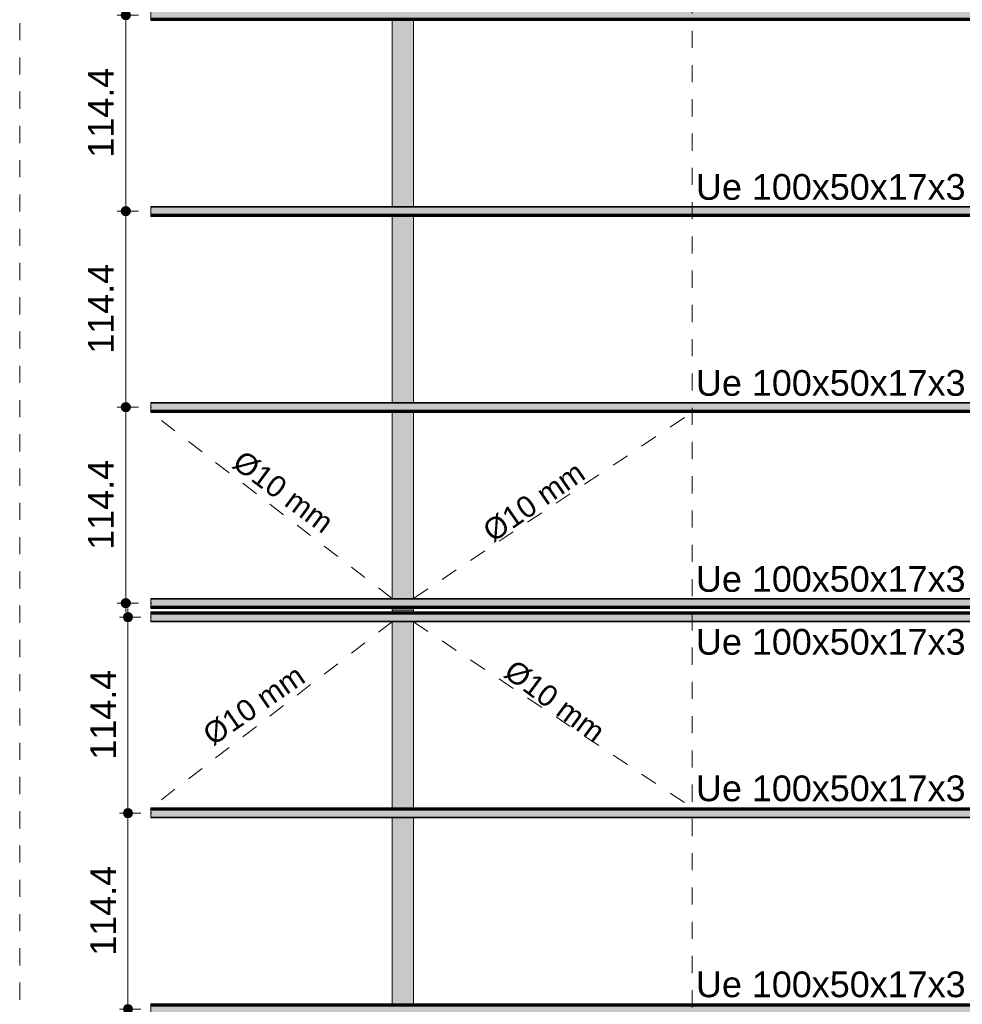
# Model space of a CAD drawing. Header units: metres. Extents: x 1.7 to 46.9, y -75.7 to 7.5.
# Tile 3 of 15: x 22.6 to 28.1, y -63.7 to -58. Entities that reach past the tile are written whole.
import ezdxf

# ---------------------------------------------------------------- set-up
doc = ezdxf.new("R2010")
doc.units = ezdxf.units.M
doc.linetypes.add('Projeção', pattern=[0.003969, 0.002381, -0.001587])
doc.linetypes.add('Traço ponto', pattern=[0.015875, 0.00635, -0.004763, 0, -0.004763])
for name, color, linetype, lineweight in [('A-ANNO-DIMS', 7, 'Continuous', 9), ('A-ANNO-DIMS-50', 7, 'Continuous', 9), ('A-FLOR-OVHD', 7, 'Projeção', 18), ('A-GLAZ-CWMG', 7, 'Continuous', 18), ('G-ANNO-SYMB', 7, 'Continuous', 9), ('G-ANNO-TEXT', 7, 'Continuous', 9), ('S-BEAM', 7, 'Continuous', 18)]:
    doc.layers.add(name, color=color, linetype=linetype, lineweight=lineweight)
doc.styles.add('Arial_10', font='arial.ttf', dxfattribs={"height": 0.125})
doc.styles.add('Arial_9', font='arial.ttf', dxfattribs={"height": 0.15})
doc.dimstyles.new('Linear_-_3_mm_em_CM', dxfattribs={"dimscale": 0.3048, "dimtxt": 0.153039, "dimasz": 0.656168, "dimexe": 0.164042, "dimexo": 0.0625, "dimgap": 0.082021, "dimtad": 1, "dimdec": 1, "dimlfac": 100, "dimrnd": 0.1, "dimdsep": 46, "dimtxsty": 'Arial_9', "dimblk1": 'DOTSMALL', "dimblk2": 'DOTSMALL', "dimsah": 1, "dimcen": 0.09, "dimdle": 0.164042, "dimazin": 0, "dimtfac": 1, "dimtdec": 4, "dimtix": 1, "dimtmove": 0, "dimatfit": 3, "dimfxl": 0.246063, "dimfxlon": 1, "dimtvp": 1, "dimtolj": 1, "dimtzin": 0, "dimarcsym": 2})

# ---------------------------------------------------------------- blocks, each defined once
blk = doc.blocks.new('Rectangular Mullion - Perfil Ue-2686218-TRAVAMENTO DAS TERÇAS')
at = {"layer": 'A-GLAZ-CWMG', "true_color": 0xc0c0c0}
for points in [[(35.0539, -67.1359), (35.0573, -67.1359), (35.0573, -67.1347), (11.739, -67.1347), (11.739, -67.1359), (34.874, -67.1359)], [(35.0539, -67.1389), (35.0573, -67.1389), (35.0573, -67.1359), (11.739, -67.1359), (11.739, -67.1389), (34.874, -67.1389)], [(35.0539, -67.1426), (35.0573, -67.1426), (35.0573, -67.139), (11.739, -67.139), (11.739, -67.1426), (34.874, -67.1426)], [(35.0539, -67.1438), (35.0573, -67.1438), (35.0573, -67.1426), (11.739, -67.1426), (11.739, -67.1438), (34.874, -67.1438)], [(29.6573, -67.1488), (35.0573, -67.1488), (35.0573, -67.1438), (11.739, -67.1441), (11.739, -67.1488), (29.4774, -67.1488)], [(35.0539, -67.1895), (35.0573, -67.1895), (35.0573, -67.1488), (11.739, -67.1488), (11.739, -67.1895), (34.874, -67.1895)], [(23.5411, -67.1936), (35.0573, -67.1932), (35.0573, -67.1895), (11.739, -67.1895), (11.739, -67.1936), (23.3612, -67.1936)]]:
    blk.add_hatch(color=9, dxfattribs=at).paths.add_polyline_path(points)
at = {"layer": 'A-GLAZ-CWMG'}
for p, q in [((35.0573, -67.1346), (11.739, -67.1346)), ((11.739, -67.1346), (11.739, -67.1347)), ((11.739, -67.1359), (11.739, -67.1347)), ((35.0573, -67.1347), (11.739, -67.1347)), ((11.739, -67.1389), (11.739, -67.1359)), ((35.0573, -67.1359), (11.739, -67.1359)), ((35.0573, -67.1389), (11.739, -67.1389)), ((11.739, -67.1426), (11.739, -67.139)), ((35.0573, -67.139), (11.739, -67.139)), ((11.739, -67.1438), (11.739, -67.1426)), ((35.0573, -67.1426), (11.739, -67.1426)), ((11.739, -67.1438), (11.739, -67.1488)), ((35.0573, -67.1438), (11.739, -67.1438)), ((11.739, -67.1895), (11.739, -67.1488)), ((35.0573, -67.1488), (11.739, -67.1488)), ((11.739, -67.1895), (11.739, -67.1936)), ((35.0573, -67.1895), (11.739, -67.1895)), ((11.739, -67.1936), (35.0573, -67.1936))]:
    blk.add_line(p, q, dxfattribs=at)
blk = doc.blocks.new('Rectangular Mullion - Perfil Ue-V28-TRAVAMENTO DAS TERÇAS')
at = {"layer": 'A-GLAZ-CWMG', "true_color": 0xc0c0c0}
for points in [[(35.0573, -56.7635), (35.0573, -56.7595), (11.739, -56.7599), (11.739, -56.7635), (35.0539, -56.7635)], [(35.0539, -56.8043), (35.0573, -56.8043), (35.0573, -56.7635), (11.739, -56.7635), (11.739, -56.8043), (34.874, -56.8043)], [(35.0573, -56.8092), (35.0573, -56.8043), (11.739, -56.8043), (11.739, -56.8092), (35.0539, -56.8092)], [(35.0539, -56.8105), (35.0573, -56.8105), (35.0573, -56.8092), (11.739, -56.8092), (11.739, -56.8105), (34.874, -56.8105)], [(23.9009, -56.8141), (35.0573, -56.8141), (35.0573, -56.8105), (11.739, -56.8105), (11.739, -56.8141), (23.721, -56.8141)], [(35.0539, -56.8171), (35.0573, -56.8171), (35.0573, -56.8141), (11.739, -56.8141), (11.739, -56.8171), (34.874, -56.8171)], [(35.0539, -56.8184), (35.0573, -56.8184), (35.0573, -56.8171), (11.739, -56.8171), (11.739, -56.8184), (34.874, -56.8184)]]:
    blk.add_hatch(color=9, dxfattribs=at).paths.add_polyline_path(points)
at = {"layer": 'A-GLAZ-CWMG'}
for p, q in [((35.0573, -56.7595), (11.739, -56.7595)), ((11.739, -56.7595), (11.739, -56.7635)), ((11.739, -56.8043), (11.739, -56.7635)), ((11.739, -56.7635), (35.0573, -56.7635)), ((11.739, -56.8043), (11.739, -56.8092)), ((11.739, -56.8043), (35.0573, -56.8043)), ((11.739, -56.8105), (11.739, -56.8092)), ((11.739, -56.8092), (35.0573, -56.8092)), ((11.739, -56.8141), (11.739, -56.8105)), ((11.739, -56.8105), (35.0573, -56.8105)), ((11.739, -56.8171), (11.739, -56.8141)), ((11.739, -56.8141), (35.0573, -56.8141)), ((11.739, -56.8141), (35.0573, -56.8141)), ((11.739, -56.8184), (11.739, -56.8171)), ((11.739, -56.8171), (35.0573, -56.8171)), ((11.739, -56.8184), (35.0573, -56.8184)), ((11.739, -56.8184), (11.739, -56.8184)), ((11.739, -56.8184), (35.0573, -56.8184))]:
    blk.add_line(p, q, dxfattribs=at)
blk = doc.blocks.new('Rectangular Mullion - Perfil Ue-V29-TRAVAMENTO DAS TERÇAS')
at = {"layer": 'A-GLAZ-CWMG', "true_color": 0xc0c0c0}
for points in [[(35.0573, -60.1959), (35.0573, -60.1919), (11.739, -60.1923), (11.739, -60.1959), (34.6942, -60.1959)], [(35.0573, -60.2367), (35.0573, -60.1959), (11.739, -60.1959), (11.739, -60.2367), (34.6942, -60.2367)], [(35.0573, -60.2417), (35.0573, -60.2367), (11.739, -60.2367), (11.739, -60.2417), (34.6942, -60.2417)], [(35.0573, -60.2429), (35.0573, -60.2417), (11.739, -60.2417), (11.739, -60.2429), (34.6942, -60.2429)], [(23.9009, -60.2465), (35.0573, -60.2465), (35.0573, -60.2429), (11.739, -60.2429), (11.739, -60.2465), (23.5411, -60.2465)], [(35.0573, -60.2496), (35.0573, -60.2466), (11.739, -60.2466), (11.739, -60.2496), (34.6942, -60.2496)], [(35.0573, -60.2508), (35.0573, -60.2496), (11.739, -60.2496), (11.739, -60.2508), (34.6942, -60.2508)]]:
    blk.add_hatch(color=9, dxfattribs=at).paths.add_polyline_path(points)
at = {"layer": 'A-GLAZ-CWMG'}
for p, q in [((35.0573, -60.1919), (11.739, -60.1919)), ((11.739, -60.1919), (11.739, -60.1959)), ((11.739, -60.2367), (11.739, -60.1959)), ((11.739, -60.1959), (35.0573, -60.1959)), ((11.739, -60.2367), (11.739, -60.2417)), ((11.739, -60.2367), (35.0573, -60.2367)), ((11.739, -60.2429), (11.739, -60.2417)), ((11.739, -60.2417), (35.0573, -60.2417)), ((11.739, -60.2465), (11.739, -60.2429)), ((11.739, -60.2429), (35.0573, -60.2429)), ((11.739, -60.2465), (35.0573, -60.2465)), ((11.739, -60.2496), (11.739, -60.2466)), ((11.739, -60.2466), (35.0573, -60.2466)), ((11.739, -60.2508), (11.739, -60.2496)), ((11.739, -60.2496), (35.0573, -60.2496)), ((11.739, -60.2508), (11.739, -60.2509)), ((11.739, -60.2508), (35.0573, -60.2508)), ((11.739, -60.2509), (35.0573, -60.2509))]:
    blk.add_line(p, q, dxfattribs=at)
blk = doc.blocks.new('DIMBLOCK33-TRAVAMENTO DAS TERÇAS')
at = {"layer": 'A-ANNO-DIMS-50', "lineweight": 35, "transparency": 16777216}
h = blk.add_hatch(color=256, dxfattribs=at)
edge = h.paths.add_edge_path()
edge.add_arc((23.1868, -60.2197), 0.025, 0, 360)
h = blk.add_hatch(color=256, dxfattribs=at)
edge = h.paths.add_edge_path()
edge.add_arc((23.1868, -61.3638), 0.025, 0, 360)
at = {"layer": 'A-ANNO-DIMS-50', "transparency": 16777216}
for p, q in [((23.1868, -60.2197), (23.1368, -60.2197)), ((23.1868, -61.4138), (23.1868, -60.2197)), ((23.1868, -60.2197), (23.2618, -60.2197)), ((23.1868, -61.3638), (23.1368, -61.3638)), ((23.1868, -61.3638), (23.2618, -61.3638))]:
    blk.add_line(p, q, dxfattribs=at)
at = {"layer": 'A-ANNO-DIMS-50', "lineweight": 35, "transparency": 16777216}
for centre in [(23.1868, -60.2197), (23.1868, -61.3638)]:
    blk.add_circle(centre, 0.025, dxfattribs=at)
at = {"layer": 'A-ANNO-DIMS-50', "color": 0, "transparency": 16777216, "insert": (22.9671, -61.0519), "char_height": 0.15, "width": 0.624399, "attachment_point": 1, "rotation": 90, "line_spacing_factor": 0.941778, "style": 'Arial_9'}
blk.add_mtext('114.4', dxfattribs=at)
blk = doc.blocks.new('_DotSmall')
at = {"color": 0, "linetype": 'ByBlock', "const_width": 0.5}
blk.add_lwpolyline([(-0.0625, 0, 1), (0.0625, 0, 1)], format="xyb", close=True, dxfattribs=at)
blk = doc.blocks.new('DIMBLOCK34-TRAVAMENTO DAS TERÇAS')
at = {"layer": 'A-ANNO-DIMS-50', "lineweight": 35, "transparency": 16777216}
h = blk.add_hatch(color=256, dxfattribs=at)
edge = h.paths.add_edge_path()
edge.add_arc((23.1868, -59.0755), 0.025, 0, 360)
h = blk.add_hatch(color=256, dxfattribs=at)
edge = h.paths.add_edge_path()
edge.add_arc((23.1868, -60.2197), 0.025, 0, 360)
at = {"layer": 'A-ANNO-DIMS-50', "transparency": 16777216}
for p, q in [((23.1868, -59.0755), (23.1368, -59.0755)), ((23.1868, -60.2197), (23.1868, -59.0755)), ((23.1868, -59.0755), (23.2618, -59.0755)), ((23.1868, -60.2197), (23.1368, -60.2197)), ((23.1868, -60.2197), (23.2618, -60.2197))]:
    blk.add_line(p, q, dxfattribs=at)
at = {"layer": 'A-ANNO-DIMS-50', "lineweight": 35, "transparency": 16777216}
for centre in [(23.1868, -59.0755), (23.1868, -60.2197)]:
    blk.add_circle(centre, 0.025, dxfattribs=at)
at = {"layer": 'A-ANNO-DIMS-50', "color": 0, "transparency": 16777216, "insert": (22.9671, -59.9078), "char_height": 0.15, "width": 0.624399, "attachment_point": 1, "rotation": 90, "line_spacing_factor": 0.941778, "style": 'Arial_9'}
blk.add_mtext('114.4', dxfattribs=at)
blk = doc.blocks.new('DIMBLOCK35-TRAVAMENTO DAS TERÇAS')
at = {"layer": 'A-ANNO-DIMS-50', "lineweight": 35, "transparency": 16777216}
h = blk.add_hatch(color=256, dxfattribs=at)
edge = h.paths.add_edge_path()
edge.add_arc((23.1868, -57.9314), 0.025, 0, 360)
h = blk.add_hatch(color=256, dxfattribs=at)
edge = h.paths.add_edge_path()
edge.add_arc((23.1868, -59.0755), 0.025, 0, 360)
at = {"layer": 'A-ANNO-DIMS-50', "transparency": 16777216}
for p, q in [((23.1868, -57.9314), (23.1368, -57.9314)), ((23.1868, -59.0755), (23.1868, -57.9314)), ((23.1868, -57.9314), (23.2618, -57.9314)), ((23.1868, -59.0755), (23.1368, -59.0755)), ((23.1868, -59.0755), (23.2618, -59.0755))]:
    blk.add_line(p, q, dxfattribs=at)
at = {"layer": 'A-ANNO-DIMS-50', "lineweight": 35, "transparency": 16777216}
for centre in [(23.1868, -57.9314), (23.1868, -59.0755)]:
    blk.add_circle(centre, 0.025, dxfattribs=at)
at = {"layer": 'A-ANNO-DIMS-50', "color": 0, "transparency": 16777216, "insert": (22.9671, -58.7636), "char_height": 0.15, "width": 0.624399, "attachment_point": 1, "rotation": 90, "line_spacing_factor": 0.941778, "style": 'Arial_9'}
blk.add_mtext('114.4', dxfattribs=at)
blk = doc.blocks.new('DIMBLOCK41-TRAVAMENTO DAS TERÇAS')
at = {"layer": 'A-ANNO-DIMS-50', "lineweight": 35, "transparency": 16777216}
h = blk.add_hatch(color=256, dxfattribs=at)
edge = h.paths.add_edge_path()
edge.add_arc((23.2, -62.5892), 0.025, 0, 360)
h = blk.add_hatch(color=256, dxfattribs=at)
edge = h.paths.add_edge_path()
edge.add_arc((23.2, -63.7334), 0.025, 0, 360)
at = {"layer": 'A-ANNO-DIMS-50', "transparency": 16777216}
for p, q in [((23.2, -62.5892), (23.15, -62.5892)), ((23.2, -63.7334), (23.2, -62.5892)), ((23.2, -62.5892), (23.275, -62.5892)), ((23.2, -63.7334), (23.15, -63.7334)), ((23.2, -63.7334), (23.275, -63.7334))]:
    blk.add_line(p, q, dxfattribs=at)
at = {"layer": 'A-ANNO-DIMS-50', "lineweight": 35, "transparency": 16777216}
for centre in [(23.2, -62.5892), (23.2, -63.7334)]:
    blk.add_circle(centre, 0.025, dxfattribs=at)
at = {"layer": 'A-ANNO-DIMS-50', "color": 0, "transparency": 16777216, "insert": (22.9802, -63.4215), "char_height": 0.15, "width": 0.624399, "attachment_point": 1, "rotation": 90, "line_spacing_factor": 0.941778, "style": 'Arial_9'}
blk.add_mtext('114.4', dxfattribs=at)
blk = doc.blocks.new('DIMBLOCK42-TRAVAMENTO DAS TERÇAS')
at = {"layer": 'A-ANNO-DIMS-50', "lineweight": 35, "transparency": 16777216}
h = blk.add_hatch(color=256, dxfattribs=at)
edge = h.paths.add_edge_path()
edge.add_arc((23.2, -61.4451), 0.025, 0, 360)
h = blk.add_hatch(color=256, dxfattribs=at)
edge = h.paths.add_edge_path()
edge.add_arc((23.2, -62.5892), 0.025, 0, 360)
at = {"layer": 'A-ANNO-DIMS-50', "transparency": 16777216}
for p, q in [((23.2, -62.5892), (23.2, -61.3951)), ((23.2, -61.4451), (23.15, -61.4451)), ((23.2, -61.4451), (23.275, -61.4451)), ((23.2, -62.5892), (23.15, -62.5892)), ((23.2, -62.5892), (23.275, -62.5892))]:
    blk.add_line(p, q, dxfattribs=at)
at = {"layer": 'A-ANNO-DIMS-50', "lineweight": 35, "transparency": 16777216}
for centre in [(23.2, -61.4451), (23.2, -62.5892)]:
    blk.add_circle(centre, 0.025, dxfattribs=at)
at = {"layer": 'A-ANNO-DIMS-50', "color": 0, "transparency": 16777216, "insert": (22.9802, -62.2773), "char_height": 0.15, "width": 0.624399, "attachment_point": 1, "rotation": 90, "line_spacing_factor": 0.941778, "style": 'Arial_9'}
blk.add_mtext('114.4', dxfattribs=at)

msp = doc.modelspace()

# ---------------------------------------------------------------- hatches: boundary and pattern name
at = {"layer": 'S-BEAM', "true_color": 0x007d00}
h = msp.add_hatch(color=96, dxfattribs=at)
h.paths.add_polyline_path([(24.740605, -61.40445), (24.750205, -61.40445), (24.750195, -61.394973), (24.740605, -61.394973)])
h.paths.add_polyline_path([(24.750132, -61.336056), (24.750205, -61.336056), (24.750205, -60.250828), (24.740605, -60.250828), (24.740605, -61.336056), (24.743417, -61.336056)])
h.paths.add_polyline_path([(24.750205, -60.191911), (24.750205, -59.106683), (24.740605, -59.106683), (24.740605, -60.191911), (24.74892, -60.191911)])
h.paths.add_polyline_path([(24.750205, -59.047767), (24.750205, -57.962539), (24.740605, -57.962539), (24.740605, -59.047767), (24.747707, -59.047767)])
h.paths.add_polyline_path([(24.746494, -57.903622), (24.750205, -57.903622), (24.750205, -56.818394), (24.740605, -56.818394), (24.740605, -57.903622), (24.743417, -57.903622)])
h.paths.add_polyline_path([(24.750205, -56.759478), (24.750205, -55.67425), (24.740605, -55.67425), (24.740605, -56.759478), (24.745282, -56.759478)])
h.paths.add_polyline_path([(24.744069, -55.615333), (24.750205, -55.615333), (24.750205, -55.047458), (24.740605, -55.047458), (24.740872, -55.615333), (24.743417, -55.615333)])
h = msp.add_hatch(color=96, dxfattribs=at)
h.paths.add_polyline_path([(24.750205, -61.40445), (24.856005, -61.40445), (24.856005, -61.394973), (24.750205, -61.394973)])
h.paths.add_polyline_path([(24.750205, -61.336056), (24.856005, -61.336056), (24.856005, -60.250828), (24.750205, -60.250828), (24.750205, -61.235779)])
h.paths.add_polyline_path([(24.856005, -60.191911), (24.856005, -59.106683), (24.750205, -59.106683), (24.750205, -60.191911)])
h.paths.add_polyline_path([(24.750205, -59.047767), (24.856005, -59.047767), (24.856005, -57.962539), (24.750205, -57.962539), (24.750205, -58.938446)])
h.paths.add_polyline_path([(24.750205, -57.903622), (24.856005, -57.903622), (24.856005, -56.818394), (24.750205, -56.818394), (24.750205, -57.662149)])
h.paths.add_polyline_path([(24.750205, -56.759478), (24.856005, -56.759478), (24.856005, -55.67425), (24.750205, -55.67425), (24.750205, -56.641112)])
h.paths.add_polyline_path([(24.750205, -55.615333), (24.856005, -55.615333), (24.856005, -55.047458), (24.750205, -55.047458), (24.750205, -55.492445)])
h = msp.add_hatch(color=96, dxfattribs=at)
h.paths.add_polyline_path([(24.862793, -61.40445), (24.865605, -61.40445), (24.865605, -61.394973), (24.856005, -61.394973), (24.856005, -61.40445)])
h.paths.add_polyline_path([(24.856077, -61.336056), (24.865605, -61.336056), (24.865605, -60.250828), (24.856005, -60.251281), (24.856005, -61.336056)])
h.paths.add_polyline_path([(24.856005, -60.191911), (24.865605, -60.191911), (24.865605, -59.106683), (24.856005, -59.107141), (24.856005, -59.704223)])
h.paths.add_polyline_path([(24.856005, -59.047767), (24.865605, -59.047767), (24.865605, -57.962539), (24.856005, -57.963001), (24.856005, -58.938446)])
h.paths.add_polyline_path([(24.859715, -57.903622), (24.865605, -57.903622), (24.865605, -56.818394), (24.856005, -56.818861), (24.856005, -57.903622)])
h.paths.add_polyline_path([(24.856005, -56.759478), (24.865605, -56.759478), (24.865311, -55.67425), (24.856005, -55.674721), (24.856005, -56.641112)])
h.paths.add_polyline_path([(24.86214, -55.615333), (24.865605, -55.615333), (24.865587, -55.047458), (24.856005, -55.047931), (24.856005, -55.615333)])
h = msp.add_hatch(color=96, dxfattribs=at)
h.paths.add_polyline_path([(24.743467, -67.761442), (24.750205, -67.761442), (24.750205, -67.193567), (24.740605, -67.193567), (24.740623, -67.761442), (24.743417, -67.761442)])
h.paths.add_polyline_path([(24.740605, -67.13465), (24.750205, -67.13465), (24.750205, -66.049422), (24.740605, -66.049422), (24.740605, -67.106743)])
h.paths.add_polyline_path([(24.740605, -65.990506), (24.750205, -65.990506), (24.750205, -64.905278), (24.740605, -64.905278), (24.740605, -65.958076)])
h.paths.add_polyline_path([(24.740605, -64.846361), (24.750205, -64.846361), (24.750205, -63.761133), (24.740605, -63.761133), (24.740605, -64.809409)])
h.paths.add_polyline_path([(24.740605, -63.702217), (24.750205, -63.702217), (24.750205, -62.616989), (24.740605, -62.616989), (24.740605, -63.660743)])
h.paths.add_polyline_path([(24.74291, -62.558072), (24.750205, -62.557619), (24.750132, -61.472844), (24.740605, -61.472844), (24.740605, -62.558072)])
h.paths.add_polyline_path([(24.743412, -61.413927), (24.750205, -61.413927), (24.750205, -61.40445), (24.740605, -61.40445), (24.740605, -61.413927)])
h = msp.add_hatch(color=96, dxfattribs=at)
h.paths.add_polyline_path([(24.856005, -67.761442), (24.856005, -67.193567), (24.750205, -67.193567), (24.750205, -67.761442), (24.79249, -67.761442)])
h.paths.add_polyline_path([(24.750205, -67.13465), (24.856005, -67.13465), (24.856005, -66.049422), (24.750205, -66.049422), (24.750205, -67.106743)])
h.paths.add_polyline_path([(24.856005, -65.990506), (24.856005, -64.905278), (24.750205, -64.905278), (24.750205, -65.990506)])
h.paths.add_polyline_path([(24.750205, -64.846361), (24.856005, -64.846361), (24.856005, -63.761133), (24.750205, -63.761133), (24.750205, -64.809409)])
h.paths.add_polyline_path([(24.856005, -63.702217), (24.856005, -62.616989), (24.750205, -62.616989), (24.750205, -63.702217)])
h.paths.add_polyline_path([(24.750205, -62.558072), (24.856005, -62.558072), (24.856005, -61.472844), (24.750205, -61.472844), (24.750205, -62.512076)])
h.paths.add_polyline_path([(24.856005, -61.413927), (24.856005, -61.40445), (24.750205, -61.40445), (24.750205, -61.413927)])
h = msp.add_hatch(color=96, dxfattribs=at)
h.paths.add_polyline_path([(24.862742, -67.761442), (24.865605, -67.761442), (24.865337, -67.193567), (24.856005, -67.193567), (24.856005, -67.761442)])
h.paths.add_polyline_path([(24.865311, -67.13465), (24.865605, -67.13465), (24.865605, -66.049422), (24.856005, -66.049422), (24.856005, -67.13465), (24.862793, -67.13465)])
h.paths.add_polyline_path([(24.864808, -65.990506), (24.865605, -65.990506), (24.865605, -64.905278), (24.856005, -64.905278), (24.856005, -65.990506), (24.862793, -65.990506)])
h.paths.add_polyline_path([(24.864306, -64.846361), (24.865605, -64.846361), (24.865605, -63.761133), (24.856005, -63.761133), (24.856005, -64.846361), (24.862793, -64.846361)])
h.paths.add_polyline_path([(24.863803, -63.702217), (24.865605, -63.702217), (24.865605, -62.616989), (24.856005, -62.616989), (24.856005, -63.702217), (24.862793, -63.702217)])
h.paths.add_polyline_path([(24.865605, -62.558072), (24.865605, -61.472844), (24.856005, -61.472844), (24.856005, -62.558072), (24.8633, -62.558072)])
h.paths.add_polyline_path([(24.865605, -61.413927), (24.865605, -61.40445), (24.856005, -61.40445), (24.856015, -61.413927), (24.862797, -61.413927)])

# ---------------------------------------------------------------- linework, layer by layer
at = {"layer": 'A-FLOR-OVHD'}
for p, q in [((26.490605, -67.723004), (26.490605, -55.005896)), ((23.333905, -59.075533), (23.335945, -59.075533)), ((23.333905, -60.219677), (23.336375, -60.219677)), ((24.740605, -61.336056), (23.333905, -60.250851)), ((24.865605, -61.336056), (26.490605, -60.250828)), ((23.333905, -61.363822), (23.338905, -61.363822)), ((23.333905, -61.445078), (23.336809, -61.445078)), ((24.740605, -61.472844), (23.333905, -62.558049)), ((24.865605, -61.472844), (26.490605, -62.558072)), ((23.333905, -62.589223), (23.338905, -62.589223))]:
    msp.add_line(p, q, dxfattribs=at)
at = {"layer": 'G-ANNO-SYMB', "linetype": 'Traço ponto', "lineweight": 18}
msp.add_line((22.568272, -53.778291), (22.568272, -69.375917), dxfattribs=at)
at = {"layer": 'S-BEAM'}
for p, q in [((24.740605, -57.962539), (24.740605, -59.047822)), ((24.865605, -59.047824), (24.865605, -57.962539)), ((24.740605, -59.106683), (24.740605, -60.191967)), ((24.865605, -60.191969), (24.865605, -59.106683)), ((24.740605, -60.250828), (24.740605, -61.336111)), ((24.865605, -61.336113), (24.865605, -60.250828)), ((24.740605, -61.394973), (24.740605, -61.40445)), ((24.740605, -61.40445), (24.740605, -61.413927)), ((24.750205, -61.40445), (24.856005, -61.40445)), ((24.856005, -61.40445), (24.750205, -61.40445)), ((24.865605, -61.40445), (24.865605, -61.394973)), ((24.865605, -61.413927), (24.865605, -61.40445)), ((24.740605, -61.472809), (24.740605, -62.558072)), ((24.865605, -62.558072), (24.865605, -61.472809)), ((24.740605, -62.616954), (24.740605, -63.702217)), ((24.865605, -63.702217), (24.865605, -62.616954))]:
    msp.add_line(p, q, dxfattribs=at)
at = {"layer": 'S-BEAM', "flags": 128}
for points in [[(24.740605, -61.40445), (24.743417, -61.40445), (24.750205, -61.40445)], [(24.750205, -61.40445), (24.743417, -61.40445), (24.740605, -61.40445)], [(24.856005, -61.40445), (24.862793, -61.40445), (24.865605, -61.40445)], [(24.865605, -61.40445), (24.862793, -61.40445), (24.856005, -61.40445)]]:
    msp.add_lwpolyline(points, dxfattribs=at)

# ---------------------------------------------------------------- block references
at = {"layer": 'A-GLAZ-CWMG'}
for name, p in [('Rectangular Mullion - Perfil Ue-V28-TRAVAMENTO DAS TERÇAS', (11.594905, -1.144145)), ('Rectangular Mullion - Perfil Ue-V28-TRAVAMENTO DAS TERÇAS', (11.594905, -2.288289)), ('Rectangular Mullion - Perfil Ue-V29-TRAVAMENTO DAS TERÇAS', (11.594905, 0)), ('Rectangular Mullion - Perfil Ue-V28-TRAVAMENTO DAS TERÇAS', (11.594905, -4.576578)), ('Rectangular Mullion - Perfil Ue-2686218-TRAVAMENTO DAS TERÇAS', (11.594905, 5.720723)), ('Rectangular Mullion - Perfil Ue-2686218-TRAVAMENTO DAS TERÇAS', (11.594905, 4.576578)), ('Rectangular Mullion - Perfil Ue-2686218-TRAVAMENTO DAS TERÇAS', (11.594905, 3.432434))]:
    msp.add_blockref(name, p, dxfattribs=at)

# ---------------------------------------------------------------- texts
at = {"layer": 'G-ANNO-TEXT', "char_height": 0.15, "width": 1.92805844, "attachment_point": 1, "style": 'Arial_9'}
for insert in [(26.513546, -58.859323), (26.513546, -60.003467), (26.513546, -61.147612), (26.513546, -61.514561), (26.513546, -62.369628), (26.513546, -63.513773)]:
    msp.add_mtext('Ue 100x50x17x3', dxfattribs=dict(at, insert=insert))
at = {"layer": 'G-ANNO-TEXT', "char_height": 0.125, "width": 0.81772125, "attachment_point": 1, "style": 'Arial_10'}
for insert, rotation in [((23.874978, -60.463577), 323.4307084), ((25.256616, -60.909706), 34.6899192), ((25.458523, -61.68521), 323.4307084), ((23.622858, -62.097234), 34.6899192)]:
    msp.add_mtext('Ø10 mm', dxfattribs=dict(at, insert=insert, rotation=rotation))

# ---------------------------------------------------------------- dimensions: what is measured, and where the dimension line sits
at = {"layer": 'A-ANNO-DIMS'}
for base, p1, p2, picture, middle in [((23.186789, -57.931388), (23.261789, -59.075533), (23.261789, -57.931388), 'DIMBLOCK35-TRAVAMENTO DAS TERÇAS', (23.086482, -58.50346)), ((23.186789, -59.075533), (23.261789, -60.219677), (23.261789, -59.075533), 'DIMBLOCK34-TRAVAMENTO DAS TERÇAS', (23.086482, -59.647605)), ((23.186789, -60.219677), (23.261789, -61.363822), (23.261789, -60.219677), 'DIMBLOCK33-TRAVAMENTO DAS TERÇAS', (23.086482, -60.79175)), ((23.199963, -61.445078), (23.274963, -62.589223), (23.274963, -61.445078), 'DIMBLOCK42-TRAVAMENTO DAS TERÇAS', (23.099656, -62.01715)), ((23.199963, -62.589223), (23.274963, -63.733367), (23.274963, -62.589223), 'DIMBLOCK41-TRAVAMENTO DAS TERÇAS', (23.099656, -63.161295))]:
    dim = msp.add_linear_dim(base=base, p1=p1, p2=p2, angle=90, dimstyle='Linear_-_3_mm_em_CM', override={"dimpost": '<>', "dimfxl": 1.144145}, dxfattribs=at)
    dim.commit()
    dim.dimension.update_dxf_attribs({"geometry": picture, "text_midpoint": middle})

doc.saveas('drawing.dxf')
